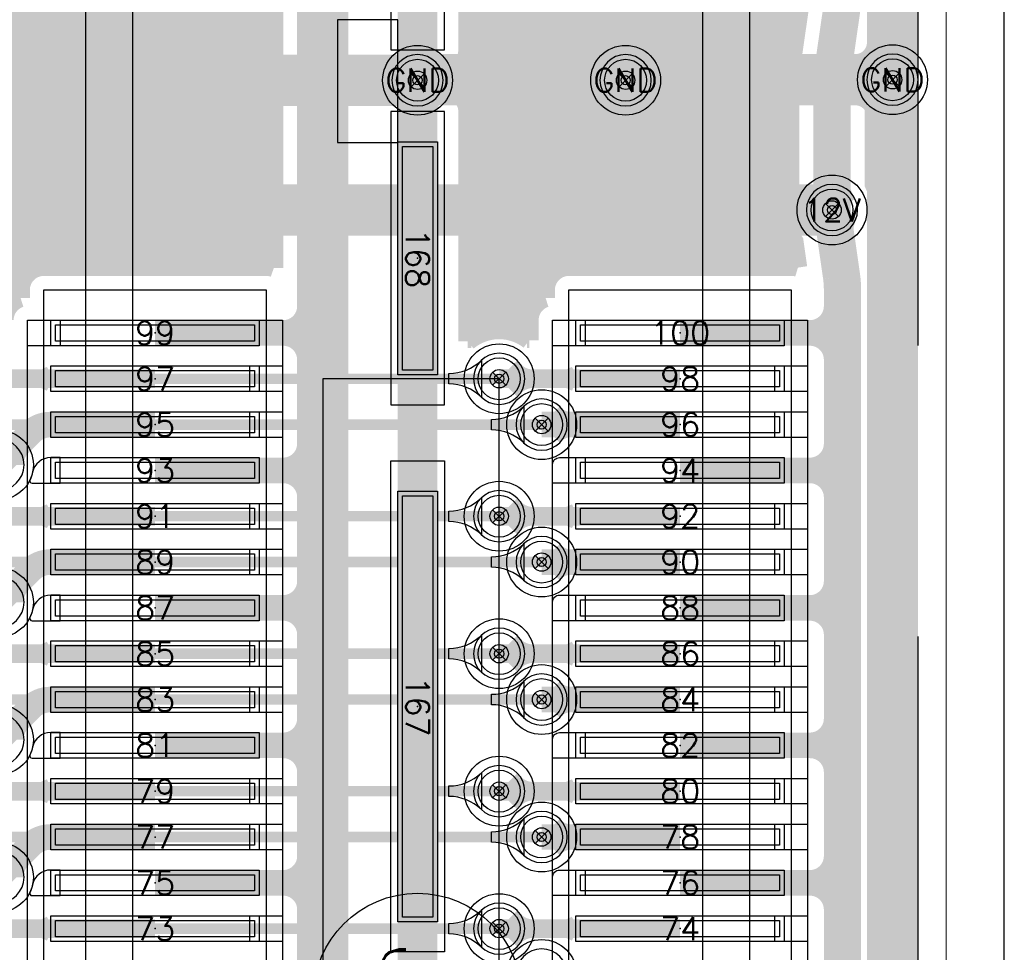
# Model space of a CAD drawing. Header units: inches. Extents: x -0.59 to 5.77, y -1.38 to 3.07.
# Tile 16 of 20: x 1.6 to 2.02, y 1.27 to 1.67. Entities that reach past the tile are written whole.
import ezdxf
from ezdxf.enums import TextEntityAlignment as Align

# ---------------------------------------------------------------- set-up
doc = ezdxf.new("R2010")
doc.units = ezdxf.units.IN
doc.header["$MEASUREMENT"] = 0
for name, pattern in [('DASHED2', [0.375, 0.25, -0.125]), ('FILLPOLY', [101, 100, 1]), ('FILLPOLYEX', [101, 100, 1]), ('FILLPOLYIN', [101, 100, 1])]:
    doc.linetypes.add(name, pattern=pattern)
for name, color, linetype in [('COM-FS', 7, 'Continuous'), ('DCP', 2, 'Continuous'), ('FAB', 5, 'Continuous'), ('GE-FS', 5, 'Continuous'), ('GP-FS', 5, 'Continuous'), ('guide_4mil', 7, 'Continuous'), ('HOL', 3, 'Continuous'), ('KO-FS', 7, 'Continuous'), ('LND-FS', 5, 'Continuous'), ('MSK-FS', 6, 'Continuous'), ('NET', 7, 'Continuous'), ('NUM-FS', 7, 'Continuous'), ('PAD-CM', 14, 'Continuous'), ('PCB', 6, 'Continuous'), ('POP-CM', 5, 'Continuous'), ('POP_OUTLINE', 7, 'Continuous'), ('PST-FS', 30, 'Continuous'), ('REF-FS', 7, 'Continuous'), ('scratch', 252, 'DASHED2'), ('STF-01-NS', 30, 'Continuous'), ('TEA-FS', 143, 'Continuous'), ('TEA-NS', 13, 'Continuous'), ('TIE-FS', 5, 'Continuous'), ('TRA-FS', 5, 'Continuous'), ('TRA-NS', 1, 'Continuous'), ('VIA', 7, 'Continuous')]:
    doc.layers.add(name, color=color, linetype=linetype)
doc.styles.get("Standard").update_dxf_attribs({"font": 'romans.shx'})

# ---------------------------------------------------------------- blocks, each defined once
blk = doc.blocks.new('LND-FS-4-D0895-D011')
at = {"layer": 'LND-FS', "linetype": 'Continuous'}
blk.add_lwpolyline([(-0.04475, -0.0055), (0.04475, -0.0055), (0.04475, 0.0055), (-0.04475, 0.0055)], close=True, dxfattribs=at)
blk.add_point((0, 0), dxfattribs=at)
at = {"layer": 'PST-FS', "linetype": 'Continuous'}
blk.add_lwpolyline([(-0.04275, -0.0035), (0.04275, -0.0035), (0.04275, 0.0035), (-0.04275, 0.0035)], close=True, dxfattribs=at)
blk = doc.blocks.new('LND-FS-4-D1-D017')
at = {"layer": 'LND-FS', "linetype": 'Continuous'}
blk.add_lwpolyline([(-0.05, -0.0085), (0.05, -0.0085), (0.05, 0.0085), (-0.05, 0.0085)], close=True, dxfattribs=at)
blk.add_point((0, 0), dxfattribs=at)
at = {"layer": 'PST-FS', "linetype": 'Continuous'}
blk.add_lwpolyline([(-0.048, -0.0065), (0.048, -0.0065), (0.048, 0.0065), (-0.048, 0.0065)], close=True, dxfattribs=at)
blk = doc.blocks.new('LND-FS-4-D185-D017')
at = {"layer": 'LND-FS', "linetype": 'Continuous'}
blk.add_lwpolyline([(-0.0925, -0.0085), (0.0925, -0.0085), (0.0925, 0.0085), (-0.0925, 0.0085)], close=True, dxfattribs=at)
blk.add_point((0, 0), dxfattribs=at)
at = {"layer": 'PST-FS', "linetype": 'Continuous'}
blk.add_lwpolyline([(-0.0905, -0.0065), (0.0905, -0.0065), (0.0905, 0.0065), (-0.0905, 0.0065)], close=True, dxfattribs=at)
blk = doc.blocks.new('PIN-FS-V')
at = {"layer": 'NUM-FS', "linetype": 'Continuous'}
blk.add_attdef('PIN', text='', height=0.03, dxfattribs=at).set_placement((0, 0), align=Align.MIDDLE)
blk = doc.blocks.new('ASP-122953-01-FS')
at = {"layer": 'COM-FS'}
blk.add_lwpolyline([(-1.20625, 0.1425), (1.20625, 0.1425), (1.20625, -0.1425), (-1.20625, -0.1425), (-1.20625, 0.1425)], dxfattribs=at)
blk.add_lwpolyline([(-1.18625, -0.1225), (1.18625, -0.1225), (1.18625, 0.0725), (1.13625, 0.1225), (-1.13625, 0.1225), (-1.18625, 0.0725)], close=True, dxfattribs=at)
at = {"layer": 'DCP'}
blk.add_circle((0, 0), 0.04473, dxfattribs=at)
at = {"layer": 'MSK-FS'}
for points in [[(-0.30393, 0.065), (-0.30393, 0.1605), (0.30393, 0.1605), (0.30393, 0.065)], [(-0.407, -0.0115), (-0.407, 0.0115), (-0.533, 0.0115), (-0.533, -0.0115)], [(-0.2545, -0.0115), (-0.2545, 0.0115), (-0.3805, 0.0115), (-0.3805, -0.0115)], [(-0.2305, -0.0115), (-0.2305, 0.0115), (-0.0195, 0.0115), (-0.0195, -0.0115)], [(-0.30393, -0.1605), (-0.30393, -0.065), (0.30393, -0.065), (0.30393, -0.1605)]]:
    blk.add_lwpolyline(points, close=True, dxfattribs=at)
at = {"layer": 'LND-FS', "xscale": -1}
for name, p, rotation in [('LND-FS-4-D0895-D011', (-0.28543, 0.11275), 90), ('LND-FS-4-D0895-D011', (-0.26575, 0.11275), 90), ('LND-FS-4-D0895-D011', (-0.24606, 0.11275), 90), ('LND-FS-4-D0895-D011', (-0.22638, 0.11275), 90), ('LND-FS-4-D0895-D011', (-0.20669, 0.11275), 90), ('LND-FS-4-D0895-D011', (-0.18701, 0.11275), 90), ('LND-FS-4-D0895-D011', (-0.16732, 0.11275), 90), ('LND-FS-4-D0895-D011', (-0.14764, 0.11275), 90), ('LND-FS-4-D0895-D011', (-0.12795, 0.11275), 90), ('LND-FS-4-D0895-D011', (-0.10827, 0.11275), 90), ('LND-FS-4-D0895-D011', (-0.08858, 0.11275), 90), ('LND-FS-4-D0895-D011', (-0.0689, 0.11275), 90), ('LND-FS-4-D0895-D011', (-0.04921, 0.11275), 90), ('LND-FS-4-D0895-D011', (-0.02953, 0.11275), 90), ('LND-FS-4-D1-D017', (-0.3175, 0), 180), ('LND-FS-4-D185-D017', (-0.125, 0), 180), ('LND-FS-4-D0895-D011', (-0.28543, -0.11275), 90), ('LND-FS-4-D0895-D011', (-0.26575, -0.11275), 90), ('LND-FS-4-D0895-D011', (-0.24606, -0.11275), 90), ('LND-FS-4-D0895-D011', (-0.22638, -0.11275), 90), ('LND-FS-4-D0895-D011', (-0.20669, -0.11275), 90), ('LND-FS-4-D0895-D011', (-0.18701, -0.11275), 90), ('LND-FS-4-D0895-D011', (-0.16732, -0.11275), 90), ('LND-FS-4-D0895-D011', (-0.14764, -0.11275), 90), ('LND-FS-4-D0895-D011', (-0.12795, -0.11275), 90), ('LND-FS-4-D0895-D011', (-0.10827, -0.11275), 90), ('LND-FS-4-D0895-D011', (-0.08858, -0.11275), 90), ('LND-FS-4-D0895-D011', (-0.0689, -0.11275), 90), ('LND-FS-4-D0895-D011', (-0.04921, -0.11275), 90), ('LND-FS-4-D0895-D011', (-0.02953, -0.11275), 90)]:
    blk.add_blockref(name, p, dxfattribs=dict(at, rotation=rotation))
at = {"layer": 'NUM-FS'}
ref = blk.add_blockref('PIN-FS-V', (-0.28543, 0.11275), dxfattribs=dict(at, xscale=-1, rotation=270))
ref.add_attrib('PIN', '100', dxfattribs={"height": 0.01, "rotation": 90}).set_placement((-0.28543, 0.11275), align=Align.MIDDLE)
ref = blk.add_blockref('PIN-FS-V', (-0.26575, 0.11275), dxfattribs=dict(at, xscale=-1, rotation=270))
ref.add_attrib('PIN', '98', dxfattribs={"height": 0.01, "rotation": 90}).set_placement((-0.26575, 0.11275), align=Align.MIDDLE)
ref = blk.add_blockref('PIN-FS-V', (-0.24606, 0.11275), dxfattribs=dict(at, xscale=-1, rotation=270))
ref.add_attrib('PIN', '96', dxfattribs={"height": 0.01, "rotation": 90}).set_placement((-0.24606, 0.11275), align=Align.MIDDLE)
ref = blk.add_blockref('PIN-FS-V', (-0.22638, 0.11275), dxfattribs=dict(at, xscale=-1, rotation=270))
ref.add_attrib('PIN', '94', dxfattribs={"height": 0.01, "rotation": 90}).set_placement((-0.22638, 0.11275), align=Align.MIDDLE)
ref = blk.add_blockref('PIN-FS-V', (-0.20669, 0.11275), dxfattribs=dict(at, xscale=-1, rotation=270))
ref.add_attrib('PIN', '92', dxfattribs={"height": 0.01, "rotation": 90}).set_placement((-0.20669, 0.11275), align=Align.MIDDLE)
ref = blk.add_blockref('PIN-FS-V', (-0.18701, 0.11275), dxfattribs=dict(at, xscale=-1, rotation=270))
ref.add_attrib('PIN', '90', dxfattribs={"height": 0.01, "rotation": 90}).set_placement((-0.18701, 0.11275), align=Align.MIDDLE)
ref = blk.add_blockref('PIN-FS-V', (-0.16732, 0.11275), dxfattribs=dict(at, xscale=-1, rotation=270))
ref.add_attrib('PIN', '88', dxfattribs={"height": 0.01, "rotation": 90}).set_placement((-0.16732, 0.11275), align=Align.MIDDLE)
ref = blk.add_blockref('PIN-FS-V', (-0.14764, 0.11275), dxfattribs=dict(at, xscale=-1, rotation=270))
ref.add_attrib('PIN', '86', dxfattribs={"height": 0.01, "rotation": 90}).set_placement((-0.14764, 0.11275), align=Align.MIDDLE)
ref = blk.add_blockref('PIN-FS-V', (-0.12795, 0.11275), dxfattribs=dict(at, xscale=-1, rotation=270))
ref.add_attrib('PIN', '84', dxfattribs={"height": 0.01, "rotation": 90}).set_placement((-0.12795, 0.11275), align=Align.MIDDLE)
ref = blk.add_blockref('PIN-FS-V', (-0.10827, 0.11275), dxfattribs=dict(at, xscale=-1, rotation=270))
ref.add_attrib('PIN', '82', dxfattribs={"height": 0.01, "rotation": 90}).set_placement((-0.10827, 0.11275), align=Align.MIDDLE)
ref = blk.add_blockref('PIN-FS-V', (-0.08858, 0.11275), dxfattribs=dict(at, xscale=-1, rotation=270))
ref.add_attrib('PIN', '80', dxfattribs={"height": 0.01, "rotation": 90}).set_placement((-0.08858, 0.11275), align=Align.MIDDLE)
ref = blk.add_blockref('PIN-FS-V', (-0.0689, 0.11275), dxfattribs=dict(at, xscale=-1, rotation=270))
ref.add_attrib('PIN', '78', dxfattribs={"height": 0.01, "rotation": 90}).set_placement((-0.0689, 0.11275), align=Align.MIDDLE)
ref = blk.add_blockref('PIN-FS-V', (-0.04921, 0.11275), dxfattribs=dict(at, xscale=-1, rotation=270))
ref.add_attrib('PIN', '76', dxfattribs={"height": 0.01, "rotation": 90}).set_placement((-0.04921, 0.11275), align=Align.MIDDLE)
ref = blk.add_blockref('PIN-FS-V', (-0.02953, 0.11275), dxfattribs=dict(at, xscale=-1, rotation=270))
ref.add_attrib('PIN', '74', dxfattribs={"height": 0.01, "rotation": 90}).set_placement((-0.02953, 0.11275), align=Align.MIDDLE)
ref = blk.add_blockref('PIN-FS-V', (-0.3175, 0), dxfattribs=dict(at, xscale=-1))
ref.add_attrib('PIN', '168', dxfattribs={"height": 0.01}).set_placement((-0.3175, 0), align=Align.MIDDLE)
ref = blk.add_blockref('PIN-FS-V', (-0.125, 0), dxfattribs=dict(at, xscale=-1))
ref.add_attrib('PIN', '167', dxfattribs={"height": 0.01}).set_placement((-0.125, 0), align=Align.MIDDLE)
ref = blk.add_blockref('PIN-FS-V', (-0.28543, -0.11275), dxfattribs=dict(at, xscale=-1, rotation=270))
ref.add_attrib('PIN', '99', dxfattribs={"height": 0.01, "rotation": 90}).set_placement((-0.28543, -0.11275), align=Align.MIDDLE)
ref = blk.add_blockref('PIN-FS-V', (-0.26575, -0.11275), dxfattribs=dict(at, xscale=-1, rotation=270))
ref.add_attrib('PIN', '97', dxfattribs={"height": 0.01, "rotation": 90}).set_placement((-0.26575, -0.11275), align=Align.MIDDLE)
ref = blk.add_blockref('PIN-FS-V', (-0.24606, -0.11275), dxfattribs=dict(at, xscale=-1, rotation=270))
ref.add_attrib('PIN', '95', dxfattribs={"height": 0.01, "rotation": 90}).set_placement((-0.24606, -0.11275), align=Align.MIDDLE)
ref = blk.add_blockref('PIN-FS-V', (-0.22638, -0.11275), dxfattribs=dict(at, xscale=-1, rotation=270))
ref.add_attrib('PIN', '93', dxfattribs={"height": 0.01, "rotation": 90}).set_placement((-0.22638, -0.11275), align=Align.MIDDLE)
ref = blk.add_blockref('PIN-FS-V', (-0.20669, -0.11275), dxfattribs=dict(at, xscale=-1, rotation=270))
ref.add_attrib('PIN', '91', dxfattribs={"height": 0.01, "rotation": 90}).set_placement((-0.20669, -0.11275), align=Align.MIDDLE)
ref = blk.add_blockref('PIN-FS-V', (-0.18701, -0.11275), dxfattribs=dict(at, xscale=-1, rotation=270))
ref.add_attrib('PIN', '89', dxfattribs={"height": 0.01, "rotation": 90}).set_placement((-0.18701, -0.11275), align=Align.MIDDLE)
ref = blk.add_blockref('PIN-FS-V', (-0.16732, -0.11275), dxfattribs=dict(at, xscale=-1, rotation=270))
ref.add_attrib('PIN', '87', dxfattribs={"height": 0.01, "rotation": 90}).set_placement((-0.16732, -0.11275), align=Align.MIDDLE)
ref = blk.add_blockref('PIN-FS-V', (-0.14764, -0.11275), dxfattribs=dict(at, xscale=-1, rotation=270))
ref.add_attrib('PIN', '85', dxfattribs={"height": 0.01, "rotation": 90}).set_placement((-0.14764, -0.11275), align=Align.MIDDLE)
ref = blk.add_blockref('PIN-FS-V', (-0.12795, -0.11275), dxfattribs=dict(at, xscale=-1, rotation=270))
ref.add_attrib('PIN', '83', dxfattribs={"height": 0.01, "rotation": 90}).set_placement((-0.12795, -0.11275), align=Align.MIDDLE)
ref = blk.add_blockref('PIN-FS-V', (-0.10827, -0.11275), dxfattribs=dict(at, xscale=-1, rotation=270))
ref.add_attrib('PIN', '81', dxfattribs={"height": 0.01, "rotation": 90}).set_placement((-0.10827, -0.11275), align=Align.MIDDLE)
ref = blk.add_blockref('PIN-FS-V', (-0.08858, -0.11275), dxfattribs=dict(at, xscale=-1, rotation=270))
ref.add_attrib('PIN', '79', dxfattribs={"height": 0.01, "rotation": 90}).set_placement((-0.08858, -0.11275), align=Align.MIDDLE)
ref = blk.add_blockref('PIN-FS-V', (-0.0689, -0.11275), dxfattribs=dict(at, xscale=-1, rotation=270))
ref.add_attrib('PIN', '77', dxfattribs={"height": 0.01, "rotation": 90}).set_placement((-0.0689, -0.11275), align=Align.MIDDLE)
ref = blk.add_blockref('PIN-FS-V', (-0.04921, -0.11275), dxfattribs=dict(at, xscale=-1, rotation=270))
ref.add_attrib('PIN', '75', dxfattribs={"height": 0.01, "rotation": 90}).set_placement((-0.04921, -0.11275), align=Align.MIDDLE)
ref = blk.add_blockref('PIN-FS-V', (-0.02953, -0.11275), dxfattribs=dict(at, xscale=-1, rotation=270))
ref.add_attrib('PIN', '73', dxfattribs={"height": 0.01, "rotation": 90}).set_placement((-0.02953, -0.11275), align=Align.MIDDLE)
at = {"layer": 'REF-FS'}
blk.add_attdef('REF', text='', height=0.03, dxfattribs=at).set_placement((0, 0), align=Align.MIDDLE)
blk = doc.blocks.new('PAD-CM-0-D022')
at = {"layer": 'PAD-CM', "linetype": 'Continuous'}
blk.add_lwpolyline([(-0.011, 0, 1), (0.011, 0, 1)], format="xyb", close=True, dxfattribs=at)
blk.add_point((0, 0), dxfattribs=at)
blk = doc.blocks.new('HOL-D0079')
at = {"layer": 'HOL', "linetype": 'Continuous'}
blk.add_circle((0, 0), 0.00395, dxfattribs=at)
blk = doc.blocks.new('VIA-D0079-D022')
at = {"layer": 'guide_4mil', "linetype": 'Continuous'}
blk.add_circle((0, 0), 0.015, dxfattribs=at)
at = {"layer": 'HOL', "linetype": 'Continuous'}
blk.add_blockref('HOL-D0079', (0, 0), dxfattribs=at)
at = {"layer": 'PAD-CM', "linetype": 'Continuous'}
blk.add_blockref('PAD-CM-0-D022', (0, 0), dxfattribs=at)
at = {"layer": 'NET', "linetype": 'Continuous'}
blk.add_attdef('NET', text='', height=0.02, dxfattribs=at).set_placement((0, 0), align=Align.MIDDLE)
blk = doc.blocks.new('TEA-FS-D007-90D-D008-D011')
at = {"layer": 'TEA-FS', "const_width": 0.008}
for points in [[(0.00495, 0.00495), (0.00668, 0.00322, 0.198912), (0.01446, 0)], [(0.00495, -0.00495), (0.00668, -0.00322, -0.198912), (0.01446, 0)]]:
    blk.add_lwpolyline(points, format="xyb", dxfattribs=at)
blk = doc.blocks.new('TEA-FS-D00165-50D-D008-D0056')
at = {"layer": 'TEA-FS', "const_width": 0.008}
for points in [[(0.0007, 0.0015), (0.00278, 0.00053, 0.109518), (0.00517, 0)], [(0.0007, -0.0015), (0.00278, -0.00053, -0.109518), (0.00517, 0)]]:
    blk.add_lwpolyline(points, format="xyb", dxfattribs=at)
blk = doc.blocks.new('TEA-FS-D0055-90D-D011-D011')
at = {"layer": 'TEA-FS', "const_width": 0.011}
for points in [[(0.00389, 0.00389), (0.00456, 0.00322, 0.198912), (0.01233, 0)], [(0.00389, -0.00389), (0.00456, -0.00322, -0.198912), (0.01233, 0)]]:
    blk.add_lwpolyline(points, format="xyb", dxfattribs=at)
blk = doc.blocks.new('EXT_10')
at = {"layer": 'TRA-FS'}
blk.add_lwpolyline([(0, 0.0055), (0.014, 0.0055), (0.014, -0.0055), (0, -0.0055)], close=True, dxfattribs=at)
blk = doc.blocks.new('EXT_9')
at = {"layer": 'TRA-FS'}
blk.add_lwpolyline([(0.004, -0.0055), (-0.01, -0.0055), (-0.01, 0.0025, -0.414214), (-0.007, 0.0055), (0.004, 0.0055)], format="xyb", close=True, dxfattribs=at)
blk = doc.blocks.new('EXT_SMALL2')
at = {"layer": 'TRA-FS'}
blk.add_lwpolyline([(0.004, 0.0055), (-0.00005, 0.0055, 0.352856), (-0.00786, -0.0008, -0.057755), (-0.00898, -0.00407, 0.551341), (-0.00808, -0.0055), (0.004, -0.0055)], format="xyb", close=True, dxfattribs=at)
blk = doc.blocks.new('TEA-FS-D003-50D-D016-D011')
at = {"layer": 'TEA-FS', "const_width": 0.016}
for points in [[(0.00127, 0.00272), (0.00489, 0.00103, 0.109518), (0.00954, 0)], [(0.00127, -0.00272), (0.00489, -0.00103, -0.109518), (0.00954, 0)]]:
    blk.add_lwpolyline(points, format="xyb", dxfattribs=at)
blk = doc.blocks.new('TBL-SYM12')
for p, q in [((-0.354, -0.354), (0.354, 0.354)), ((-0.354, 0.354), (0.354, -0.354))]:
    blk.add_line(p, q)
blk.add_circle((0, 0), 0.25)

msp = doc.modelspace()

# ---------------------------------------------------------------- linework, layer by layer
at = {"layer": 'GE-FS', "const_width": 0.008}
msp.add_lwpolyline([(1.97, 2.484, -0.414214), (1.984, 2.47), (1.984, 0.03, -0.414214), (1.97, 0.016), (0.03, 0.016, -0.414214), (0.016, 0.03), (0.016, 2.47, -0.414214), (0.03, 2.484)], format="xyb", close=True, dxfattribs=at)
for points in [[(1.93727, 1.67642), (1.9336, 1.65097, 0.035895), (1.933, 1.64267), (1.933, 1.59934), (1.93197, 1.59712, 0.259466), (1.93342, 1.57676), (1.93476, 1.57471), (1.93637, 1.56351, 0.072953), (1.9335, 1.56393), (1.838, 1.56393, 0.414214), (1.828, 1.55393), (1.828, 1.55047, 0.327538), (1.821, 1.54093), (1.821, 1.53228, 0.355381), (1.7945, 1.53179), (1.7945, 1.6305, 0.414214), (1.7845, 1.6405), (1.7745, 1.6405), (1.7745, 1.647), (1.7845, 1.647, 0.414214), (1.7945, 1.657), (1.7945, 1.75571, 0.143819)], [(1.57313, 1.74163, 0.895044), (1.61083, 1.72371, 0.041935), (1.6125, 1.72357), (1.708, 1.72357, 0.083619), (1.71128, 1.72412), (1.71128, 1.56338, 0.083619), (1.708, 1.56393), (1.6125, 1.56393, 0.414214), (1.6025, 1.55393), (1.6025, 1.55047, 0.327538), (1.5955, 1.54093)], [(1.9735, 0.88625), (1.9735, 1.55409, 0.035717), (1.97291, 1.56235), (1.97039, 1.57984), (1.9711, 1.58217, 0.184517), (1.97003, 1.59712), (1.969, 1.59934), (1.969, 1.64267, -0.035895), (1.96923, 1.64582), (1.9729, 1.67127, 0.035895), (1.9735, 1.67956)]]:
    msp.add_lwpolyline(points, format="xyb", dxfattribs=at)
at = {"layer": 'GP-FS', "const_width": 0.008}
for points in [[(0.016, 1.673), (1.71128, 1.673)], [(1.7945, 1.673), (1.93678, 1.673)], [(1.97313, 1.673), (1.984, 1.673)], [(0.016, 1.666), (1.71128, 1.666)], [(1.7945, 1.666), (1.93577, 1.666)], [(1.97214, 1.666), (1.984, 1.666)], [(0.016, 1.659), (1.71128, 1.659)], [(1.7945, 1.659), (1.93476, 1.659)], [(1.97113, 1.659), (1.984, 1.659)], [(0.016, 1.652), (1.71128, 1.652)], [(1.79316, 1.652), (1.93375, 1.652)], [(1.97012, 1.652), (1.984, 1.652)], [(0.016, 1.645), (1.71128, 1.645)], [(1.7745, 1.645), (1.93305, 1.645)], [(1.96912, 1.645), (1.984, 1.645)], [(0.016, 1.638), (1.71128, 1.638)], [(1.79111, 1.638), (1.933, 1.638)], [(1.969, 1.638), (1.984, 1.638)], [(0.016, 1.631), (1.71128, 1.631)], [(1.79449, 1.631), (1.933, 1.631)], [(1.969, 1.631), (1.984, 1.631)], [(0.016, 1.624), (1.71128, 1.624)], [(1.7945, 1.624), (1.933, 1.624)], [(1.969, 1.624), (1.984, 1.624)], [(0.016, 1.617), (1.71128, 1.617)], [(1.7945, 1.617), (1.933, 1.617)], [(1.969, 1.617), (1.984, 1.617)], [(0.016, 1.61), (1.71128, 1.61)], [(1.7945, 1.61), (1.933, 1.61)], [(1.969, 1.61), (1.984, 1.61)], [(0.016, 1.603), (1.71128, 1.603)], [(1.7945, 1.603), (1.933, 1.603)], [(1.969, 1.603), (1.984, 1.603)], [(0.016, 1.596), (1.71128, 1.596)], [(1.7945, 1.596), (1.93148, 1.596)], [(1.97052, 1.596), (1.984, 1.596)], [(0.016, 1.589), (1.71128, 1.589)], [(1.7945, 1.589), (1.93001, 1.589)], [(1.97199, 1.589), (1.984, 1.589)], [(0.016, 1.582), (1.71128, 1.582)], [(1.7945, 1.582), (1.93095, 1.582)], [(1.97105, 1.582), (1.984, 1.582)], [(0.016, 1.575), (1.71128, 1.575)], [(1.7945, 1.575), (1.93457, 1.575)], [(1.97109, 1.575), (1.984, 1.575)], [(0.016, 1.568), (1.71128, 1.568)], [(1.7945, 1.568), (1.93573, 1.568)], [(1.9721, 1.568), (1.984, 1.568)], [(0.016, 1.561), (1.60543, 1.561)], [(1.7945, 1.561), (1.83093, 1.561)], [(1.97309, 1.561), (1.984, 1.561)], [(0.016, 1.554), (1.6025, 1.554)], [(1.7945, 1.554), (1.828, 1.554)], [(1.9735, 1.554), (1.984, 1.554)], [(1.7945, 1.547), (1.82305, 1.547)], [(1.9735, 1.547), (1.984, 1.547)], [(1.7945, 1.54), (1.821, 1.54)], [(1.9735, 1.54), (1.984, 1.54)], [(1.7945, 1.533), (1.79608, 1.533)], [(1.82003, 1.533), (1.821, 1.533)], [(1.9735, 1.533), (1.984, 1.533)], [(1.9735, 1.526), (1.984, 1.526)], [(1.9735, 1.519), (1.984, 1.519)], [(1.9735, 1.512), (1.984, 1.512)], [(1.9735, 1.505), (1.984, 1.505)], [(1.9735, 1.498), (1.984, 1.498)], [(1.9735, 1.491), (1.984, 1.491)], [(1.9735, 1.484), (1.984, 1.484)], [(1.9735, 1.477), (1.984, 1.477)], [(1.9735, 1.47), (1.984, 1.47)], [(1.9735, 1.463), (1.984, 1.463)], [(1.9735, 1.456), (1.984, 1.456)], [(1.9735, 1.449), (1.984, 1.449)], [(1.9735, 1.442), (1.984, 1.442)], [(1.9735, 1.435), (1.984, 1.435)], [(1.9735, 1.428), (1.984, 1.428)], [(1.9735, 1.421), (1.984, 1.421)], [(1.9735, 1.414), (1.984, 1.414)], [(1.9735, 1.407), (1.984, 1.407)], [(1.9735, 1.4), (1.984, 1.4)], [(1.9735, 1.393), (1.984, 1.393)], [(1.9735, 1.386), (1.984, 1.386)], [(1.9735, 1.379), (1.984, 1.379)], [(1.9735, 1.372), (1.984, 1.372)], [(1.9735, 1.365), (1.984, 1.365)], [(1.9735, 1.358), (1.984, 1.358)], [(1.9735, 1.351), (1.984, 1.351)], [(1.9735, 1.344), (1.984, 1.344)], [(1.9735, 1.337), (1.984, 1.337)], [(1.9735, 1.33), (1.984, 1.33)], [(1.9735, 1.323), (1.984, 1.323)], [(1.9735, 1.316), (1.984, 1.316)], [(1.9735, 1.309), (1.984, 1.309)], [(1.9735, 1.302), (1.984, 1.302)], [(1.9735, 1.295), (1.984, 1.295)], [(1.9735, 1.288), (1.984, 1.288)], [(1.9735, 1.281), (1.984, 1.281)], [(1.9735, 1.274), (1.984, 1.274)], [(1.9735, 1.267), (1.984, 1.267)]]:
    msp.add_lwpolyline(points, dxfattribs=at)
at = {"layer": 'KO-FS'}
for points in [[(1.7645, 1.67), (1.73868, 1.67), (1.73868, 1.61721), (1.7645, 1.61721)], [(1.6055, 1.54093), (1.715, 1.54093), (1.715, 0.95907), (1.6055, 0.95907)], [(1.831, 1.54093), (1.9405, 1.54093), (1.9405, 0.95907), (1.831, 0.95907)], [(1.73228, 0.99914), (1.80805, 0.99914), (1.80805, 1.51575), (1.73228, 1.51575)]]:
    msp.add_lwpolyline(points, close=True, dxfattribs=at)
at = {"layer": 'PCB', "const_width": 0.0005}
msp.add_lwpolyline([(2, 0.03), (2, 2.47, 0.414214), (1.97, 2.5), (0.03, 2.5, 0.414214), (0, 2.47), (0, 0.03, 0.414214), (0.03, 0), (1.97, 0, 0.414214)], format="xyb", close=True, dxfattribs=at)
at = {"layer": 'POP-CM', "linetype": 'FILLPOLYIN'}
for centre in [(1.773, 1.64398), (1.86235, 1.64398), (1.977, 1.64421), (1.951, 1.58825), (1.80805, 1.51575), (1.8263, 1.49606), (1.80805, 1.45669), (1.8263, 1.43701), (1.80805, 1.39764), (1.8263, 1.37795), (1.80805, 1.33858), (1.8263, 1.3189), (1.80805, 1.27953)]:
    msp.add_circle(centre, 0.009, dxfattribs=at)
at = {"layer": 'POP_OUTLINE', "linetype": 'FILLPOLYEX'}
msp.add_lwpolyline([(2.025, 0.03), (2.025, 2.47, 0.414214), (1.97, 2.525), (0.03, 2.525, 0.414214), (-0.025, 2.47), (-0.025, 0.03, 0.414214), (0.03, -0.025), (1.97, -0.025, 0.414214)], format="xyb", close=True, dxfattribs=at)
at = {"layer": 'scratch'}
msp.add_lwpolyline([(1.988, 0.03), (1.988, 2.47, 0.414214), (1.97, 2.488), (0.03, 2.488, 0.414214), (0.012, 2.47), (0.012, 0.03, 0.414214), (0.03, 0.012), (1.97, 0.012, 0.414214)], format="xyb", close=True, dxfattribs=at)
at = {"layer": 'STF-01-NS', "const_width": 0.0005}
msp.add_lwpolyline([(1.543, 2.8), (2, 2.8), (2, -0.3), (1.543, -0.3)], close=True, dxfattribs=at)
at = {"layer": 'TEA-FS', "const_width": 0.006}
for points in [[(1.71528, 1.53793, 0.414214), (1.72428, 1.54693, 0.414214)], [(1.9415, 1.53793, 0.414214), (1.9505, 1.54693, 0.414214)], [(1.71528, 1.53293, -0.414214), (1.72428, 1.52393, -0.414214)], [(1.9415, 1.53293, -0.414214), (1.9505, 1.52393, -0.414214)], [(1.71528, 1.47888, 0.414214), (1.72428, 1.48788, 0.414214)], [(1.9415, 1.47888, 0.414214), (1.9505, 1.48788, 0.414214)], [(1.71528, 1.47388, -0.414214), (1.72428, 1.46488, -0.414214)], [(1.9415, 1.47388, -0.414214), (1.9505, 1.46488, -0.414214)], [(1.71528, 1.41982, 0.414214), (1.72428, 1.42882, 0.414214)], [(1.9415, 1.41982, 0.414214), (1.9505, 1.42882, 0.414214)], [(1.71528, 1.41482, -0.414214), (1.72428, 1.40582, -0.414214)], [(1.9415, 1.41482, -0.414214), (1.9505, 1.40582, -0.414214)], [(1.71528, 1.36077, 0.414214), (1.72428, 1.36977, 0.414214)], [(1.9415, 1.36077, 0.414214), (1.9505, 1.36977, 0.414214)], [(1.71528, 1.35577, -0.414214), (1.72428, 1.34677, -0.414214)], [(1.9415, 1.35577, -0.414214), (1.9505, 1.34677, -0.414214)], [(1.71528, 1.30171, 0.414214), (1.72428, 1.31071, 0.414214)], [(1.9415, 1.30171, 0.414214), (1.9505, 1.31071, 0.414214)], [(1.71528, 1.29671, -0.414214), (1.72428, 1.28771, -0.414214)], [(1.9415, 1.29671, -0.414214), (1.9505, 1.28771, -0.414214)]]:
    msp.add_lwpolyline(points, format="xyb", dxfattribs=at)
at = {"layer": 'TEA-NS', "const_width": 0.006}
for points in [[(1.961, 1.65221, 0.414214), (1.969, 1.66021)], [(1.961, 1.63621, -0.414214), (1.969, 1.62821)]]:
    msp.add_lwpolyline(points, format="xyb", dxfattribs=at)
at = {"layer": 'TEA-NS', "linetype": 'FILLPOLY'}
for points in [[(1.78647, 1.518, 0.194976), (1.80039, 1.52364), (1.80039, 1.50785, 0.194976), (1.78647, 1.5135)], [(1.80471, 1.49831, 0.194976), (1.81864, 1.50396), (1.81864, 1.48817, 0.194976), (1.80471, 1.49381)], [(1.78647, 1.45894, 0.194976), (1.80039, 1.46459), (1.80039, 1.4488, 0.194976), (1.78647, 1.45444)], [(1.80471, 1.43926, 0.194976), (1.81864, 1.4449), (1.81864, 1.42911, 0.194976), (1.80471, 1.43476)], [(1.78647, 1.39989, 0.194976), (1.80039, 1.40553), (1.80039, 1.38974, 0.194976), (1.78647, 1.39539)], [(1.80471, 1.3802, 0.194976), (1.81864, 1.38585), (1.81864, 1.37006, 0.194976), (1.80471, 1.3757)], [(1.78647, 1.34083, 0.194976), (1.80039, 1.34648), (1.80039, 1.33069, 0.194976), (1.78647, 1.33633)], [(1.80471, 1.32115, 0.194976), (1.81864, 1.32679), (1.81864, 1.311, 0.194976), (1.80471, 1.31665)], [(1.78647, 1.28178, 0.194976), (1.80039, 1.28742), (1.80039, 1.27163, 0.194976), (1.78647, 1.27728)]]:
    msp.add_lwpolyline(points, format="xyb", close=True, dxfattribs=at)
at = {"layer": 'TIE-FS', "const_width": 0.017}
msp.add_lwpolyline([(1.773, 2.43207), (1.773, 0.05381)], dxfattribs=at)
at = {"layer": 'TIE-FS', "const_width": 0.006}
for points in [[(1.77849, 1.6568, 1), (1.79351, 1.6568)], [(1.77849, 1.6307, -1), (1.79351, 1.6307)]]:
    msp.add_lwpolyline(points, format="xyb", dxfattribs=at)
at = {"layer": 'TRA-FS'}
for points, const_width in [([(1.73228, 2.35885), (1.73228, 0.91152)], 0.022), ([(1.66025, 1.53543), (1.73228, 1.53543)], 0.011), ([(1.88575, 1.53543), (1.956, 1.53543)], 0.011), ([(1.80805, 1.51575), (1.88575, 1.51575)], 0.008), ([(1.8263, 1.49606), (1.88575, 1.49606)], 0.011), ([(1.66025, 1.47638), (1.73228, 1.47638)], 0.011), ([(1.88575, 1.47638), (1.956, 1.47638)], 0.011), ([(1.80805, 1.45669), (1.88575, 1.45669)], 0.008), ([(1.8263, 1.43701), (1.88575, 1.43701)], 0.011), ([(1.66025, 1.41732), (1.73228, 1.41732)], 0.011), ([(1.88575, 1.41732), (1.956, 1.41732)], 0.011), ([(1.80805, 1.39764), (1.88575, 1.39764)], 0.008), ([(1.8263, 1.37795), (1.88575, 1.37795)], 0.011), ([(1.66025, 1.35827), (1.73228, 1.35827)], 0.011), ([(1.88575, 1.35827), (1.956, 1.35827)], 0.011), ([(1.80805, 1.33858), (1.88575, 1.33858)], 0.008), ([(1.8263, 1.3189), (1.88575, 1.3189)], 0.011), ([(1.66025, 1.29921), (1.73228, 1.29921)], 0.011), ([(1.88575, 1.29921), (1.956, 1.29921)], 0.011), ([(1.80805, 1.27953), (1.88575, 1.27953)], 0.008)]:
    msp.add_lwpolyline(points, dxfattribs=dict(at, const_width=const_width))
for points, const_width in [([(1.951, 1.58825), (1.951, 1.59779), (1.951, 1.64267, -0.035895), (1.95141, 1.6484), (1.95509, 1.67384, 0.035895), (1.9555, 1.67956), (1.9555, 2.32991, 0.04382), (1.95489, 2.33688), (1.95266, 2.34946), (1.951, 2.35885)], 0.016), ([(1.951, 0.80098), (1.951, 0.81052), (1.951, 0.85591, -0.049673), (1.95179, 0.8638), (1.95471, 0.87836, 0.049673), (1.9555, 0.88625), (1.9555, 1.55409, 0.035717), (1.95509, 1.55979), (1.95236, 1.57881), (1.951, 1.58825)], 0.016), ([(1.66025, 1.51575), (1.65508, 1.51575), (1.59251, 1.51575, 0.119528), (1.58151, 1.51308), (1.5675, 1.50586)], 0.008), ([(1.66025, 1.45669), (1.65508, 1.45669), (1.59251, 1.45669, 0.119528), (1.58151, 1.45403), (1.5675, 1.44681)], 0.008), ([(1.66025, 1.39764), (1.65508, 1.39764), (1.59251, 1.39764, 0.119528), (1.58151, 1.39497), (1.5675, 1.38775)], 0.008), ([(1.66025, 1.33858), (1.65508, 1.33858), (1.59251, 1.33858, 0.119528), (1.58151, 1.33592), (1.5675, 1.3287)], 0.008), ([(1.66025, 1.27953), (1.65508, 1.27953), (1.59251, 1.27953, 0.119528), (1.58151, 1.27686), (1.5675, 1.26964)], 0.008)]:
    msp.add_lwpolyline(points, format="xyb", dxfattribs=dict(at, const_width=const_width))
at = {"layer": 'TRA-FS', "linetype": 'Continuous', "const_width": 0.011}
for points in [[(1.66025, 1.49606), (1.61525, 1.49606, 0.198888), (1.60676, 1.49254), (1.59298, 1.47876)], [(1.66025, 1.43701), (1.61525, 1.437, 0.198888), (1.60676, 1.43349), (1.59298, 1.41971)], [(1.66025, 1.37795), (1.61525, 1.37795, 0.198888), (1.60676, 1.37443), (1.59298, 1.36065)], [(1.66025, 1.3189), (1.61525, 1.31889, 0.198888), (1.60676, 1.31538), (1.59298, 1.3016)]]:
    msp.add_lwpolyline(points, format="xyb", dxfattribs=at)
at = {"layer": 'TRA-NS', "ltscale": 0.5, "const_width": 0.022}
msp.add_lwpolyline([(0.023, 2.459), (0.023, 0.041, 0.414214), (0.041, 0.023), (1.959, 0.023, 0.414214), (1.977, 0.041), (1.977, 2.459, 0.414214), (1.959, 2.477), (0.041, 2.477, 0.414214)], format="xyb", close=True, dxfattribs=at)
at = {"layer": 'TRA-NS', "const_width": 0.022}
for points in [[(0.31583, 1.64398), (1.773, 1.64398)], [(1.773, 1.64421), (1.977, 1.64421)], [(0.28378, 1.58825), (1.951, 1.58825)]]:
    msp.add_lwpolyline(points, dxfattribs=at)
at = {"layer": 'TRA-NS', "const_width": 0.0045}
for points in [[(1.80805, 1.51575), (1.58979, 1.51575, -0.198912), (1.58131, 1.51926), (1.57929, 1.52128, 0.198912), (1.57081, 1.5248), (0.42544, 1.5248, 0.198912), (0.41696, 1.52128), (0.41501, 1.51933, -0.198912), (0.40652, 1.51581), (0.3535, 1.51581)], [(0.3535, 1.49613), (0.40698, 1.49613, -0.198912), (0.41547, 1.49262), (0.41696, 1.49113, 0.198912), (0.42544, 1.48761), (0.43192, 1.48761, 0.131652), (0.43792, 1.48922), (0.44279, 1.49203, -0.131652), (0.44879, 1.49364), (1.54871, 1.49364, -0.143557), (1.55518, 1.49174), (1.55866, 1.48951, 0.143557), (1.56514, 1.48761), (1.57081, 1.48761, 0.198912), (1.57929, 1.49113), (1.58071, 1.49255, -0.198912), (1.5892, 1.49606), (1.8263, 1.49606)], [(1.80805, 1.45669), (1.58979, 1.45669, -0.198912), (1.58131, 1.46021), (1.57929, 1.46223, 0.198912), (1.57081, 1.46574), (0.42544, 1.46574, 0.198912), (0.41696, 1.46223), (0.41501, 1.46027, -0.198912), (0.40652, 1.45676), (0.3535, 1.45676)], [(0.3535, 1.43708), (0.40698, 1.43708, -0.198912), (0.41547, 1.43356), (0.41696, 1.43207, 0.198912), (0.42544, 1.42856), (0.43192, 1.42856, 0.131652), (0.43792, 1.43016), (0.44279, 1.43297, -0.131652), (0.44879, 1.43458), (1.54871, 1.43458, -0.143557), (1.55518, 1.43268), (1.55866, 1.43045, 0.143557), (1.56514, 1.42856), (1.57081, 1.42856, 0.198912), (1.57929, 1.43207), (1.58071, 1.43349, -0.198912), (1.5892, 1.43701), (1.8263, 1.43701)], [(1.80805, 1.39764), (1.58979, 1.39764, -0.198912), (1.58131, 1.40115), (1.57929, 1.40317, 0.198912), (1.57081, 1.40669), (0.42544, 1.40669, 0.198912), (0.41696, 1.40317), (0.41501, 1.40122, -0.198912), (0.40652, 1.3977), (0.3535, 1.3977)], [(0.3535, 1.37802), (0.40698, 1.37802, -0.198912), (0.41547, 1.37451), (0.41696, 1.37302, 0.198912), (0.42544, 1.3695), (0.43192, 1.3695, 0.131652), (0.43792, 1.37111), (0.44279, 1.37392, -0.131652), (0.44879, 1.37553), (1.54871, 1.37553, -0.143557), (1.55518, 1.37363), (1.55866, 1.3714, 0.143557), (1.56514, 1.3695), (1.57081, 1.3695, 0.198912), (1.57929, 1.37302), (1.58071, 1.37444, -0.198912), (1.5892, 1.37795), (1.8263, 1.37795)], [(1.80805, 1.33858), (1.58979, 1.33858, -0.198912), (1.58131, 1.3421), (1.57929, 1.34412, 0.198912), (1.57081, 1.34763), (0.42544, 1.34763, 0.198912), (0.41696, 1.34412), (0.41501, 1.34216, -0.198912), (0.40652, 1.33865), (0.3535, 1.33865)], [(0.3535, 1.31897), (0.40698, 1.31897, -0.198912), (0.41547, 1.31545), (0.41696, 1.31396, 0.198912), (0.42544, 1.31045), (0.43192, 1.31045, 0.131652), (0.43792, 1.31205), (0.44279, 1.31486, -0.131652), (0.44879, 1.31647), (1.54871, 1.31647, -0.143557), (1.55518, 1.31457), (1.55866, 1.31234, 0.143557), (1.56514, 1.31045), (1.57081, 1.31045, 0.198912), (1.57929, 1.31396), (1.58071, 1.31538, -0.198912), (1.5892, 1.3189), (1.8263, 1.3189)], [(1.80805, 1.27953), (1.58979, 1.27953, -0.198912), (1.58131, 1.28304), (1.57929, 1.28506, 0.198912), (1.57081, 1.28858), (0.42544, 1.28858, 0.198912), (0.41696, 1.28506), (0.41501, 1.28311, -0.198912), (0.40652, 1.2796), (0.3535, 1.2796)]]:
    msp.add_lwpolyline(points, format="xyb", dxfattribs=at)

# ---------------------------------------------------------------- block references
at = {"layer": 'COM-FS', "rotation": 270}
msp.add_blockref('ASP-122953-01-FS', (1.773, 1.25), dxfattribs=at).add_auto_attribs({'REF': 'J2'})
at = {"layer": 'FAB', "xscale": 0.0079, "yscale": 0.0079, "zscale": 0.0079}
for p in [(1.773, 1.64398), (1.86235, 1.64398), (1.977, 1.64421), (1.951, 1.58825), (1.80805, 1.51575), (1.8263, 1.49606), (1.80805, 1.45669), (1.8263, 1.43701), (1.80805, 1.39764), (1.8263, 1.37795), (1.80805, 1.33858), (1.8263, 1.3189), (1.80805, 1.27953)]:
    msp.add_blockref('TBL-SYM12', p, dxfattribs=at)
at = {"layer": 'TEA-FS'}
for name, p, rotation in [('TEA-FS-D003-50D-D016-D011', (1.951, 1.58825), 90), ('TEA-FS-D003-50D-D016-D011', (1.951, 1.58825), 278.1822416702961), ('TEA-FS-D00165-50D-D008-D0056', (1.6162, 1.51575), 180.0000000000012), ('TEA-FS-D00165-50D-D008-D0056', (1.8417, 1.51575), 180), ('TEA-FS-D0055-90D-D011-D011', (1.59303, 1.47876), 44.99999999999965), ('TEA-FS-D00165-50D-D008-D0056', (1.6162, 1.45669), 180.0000000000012), ('TEA-FS-D00165-50D-D008-D0056', (1.8417, 1.45669), 180), ('TEA-FS-D0055-90D-D011-D011', (1.59303, 1.41971), 44.99999999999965), ('TEA-FS-D00165-50D-D008-D0056', (1.6162, 1.39764), 180.0000000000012), ('TEA-FS-D00165-50D-D008-D0056', (1.8417, 1.39764), 180), ('TEA-FS-D0055-90D-D011-D011', (1.59303, 1.36065), 44.99999999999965), ('TEA-FS-D00165-50D-D008-D0056', (1.6162, 1.33858), 180.0000000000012), ('TEA-FS-D00165-50D-D008-D0056', (1.8417, 1.33858), 180), ('TEA-FS-D0055-90D-D011-D011', (1.59303, 1.3016), 44.99999999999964), ('TEA-FS-D00165-50D-D008-D0056', (1.6162, 1.27953), 180.0000000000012), ('TEA-FS-D00165-50D-D008-D0056', (1.8417, 1.27953), 180)]:
    msp.add_blockref(name, p, dxfattribs=dict(at, rotation=rotation))
for name, p in [('TEA-FS-D007-90D-D008-D011', (1.80805, 1.51575)), ('TEA-FS-D0055-90D-D011-D011', (1.8263, 1.49606)), ('TEA-FS-D007-90D-D008-D011', (1.80805, 1.45669)), ('TEA-FS-D0055-90D-D011-D011', (1.8263, 1.43701)), ('TEA-FS-D007-90D-D008-D011', (1.80805, 1.39764)), ('TEA-FS-D0055-90D-D011-D011', (1.8263, 1.37795)), ('TEA-FS-D007-90D-D008-D011', (1.80805, 1.33858)), ('TEA-FS-D0055-90D-D011-D011', (1.8263, 1.3189)), ('TEA-FS-D007-90D-D008-D011', (1.80805, 1.27953))]:
    msp.add_blockref(name, p, dxfattribs=at)
at = {"layer": 'TRA-FS', "rotation": 180}
for p in [(1.6195, 1.53543), (1.845, 1.53543)]:
    msp.add_blockref('EXT_10', p, dxfattribs=at)
at = {"layer": 'TRA-FS'}
for name, p in [('EXT_10', (1.701, 1.51575)), ('EXT_10', (1.9265, 1.51575)), ('EXT_10', (1.701, 1.49606)), ('EXT_10', (1.9265, 1.49606)), ('EXT_SMALL2', (1.6155, 1.47638)), ('EXT_9', (1.841, 1.47638)), ('EXT_10', (1.701, 1.45669)), ('EXT_10', (1.9265, 1.45669)), ('EXT_10', (1.701, 1.43701)), ('EXT_10', (1.9265, 1.43701)), ('EXT_SMALL2', (1.6155, 1.41732)), ('EXT_9', (1.841, 1.41732)), ('EXT_10', (1.701, 1.39764)), ('EXT_10', (1.9265, 1.39764)), ('EXT_10', (1.701, 1.37795)), ('EXT_10', (1.9265, 1.37795)), ('EXT_SMALL2', (1.6155, 1.35827)), ('EXT_9', (1.841, 1.35827)), ('EXT_10', (1.701, 1.33858)), ('EXT_10', (1.9265, 1.33858)), ('EXT_10', (1.701, 1.3189)), ('EXT_10', (1.9265, 1.3189)), ('EXT_SMALL2', (1.6155, 1.29921)), ('EXT_9', (1.841, 1.29921)), ('EXT_10', (1.701, 1.27953)), ('EXT_10', (1.9265, 1.27953))]:
    msp.add_blockref(name, p, dxfattribs=at)
at = {"layer": 'VIA', "linetype": 'Continuous'}
ref = msp.add_blockref('VIA-D0079-D022', (1.773, 1.64398), dxfattribs=at)
ref.add_attrib('NET', 'GND', dxfattribs={"layer": 'NET', "linetype": 'Continuous', "height": 0.01}).set_placement((1.773, 1.64398), align=Align.MIDDLE)
ref = msp.add_blockref('VIA-D0079-D022', (1.86235, 1.64398), dxfattribs=at)
ref.add_attrib('NET', 'GND', dxfattribs={"layer": 'NET', "linetype": 'Continuous', "height": 0.01}).set_placement((1.86235, 1.64398), align=Align.MIDDLE)
ref = msp.add_blockref('VIA-D0079-D022', (1.977, 1.64421), dxfattribs=at)
ref.add_attrib('NET', 'GND', dxfattribs={"layer": 'NET', "linetype": 'Continuous', "height": 0.01}).set_placement((1.977, 1.64421), align=Align.MIDDLE)
ref = msp.add_blockref('VIA-D0079-D022', (1.951, 1.58825), dxfattribs=at)
ref.add_attrib('NET', '12V', dxfattribs={"layer": 'NET', "linetype": 'Continuous', "height": 0.01}).set_placement((1.951, 1.58825), align=Align.MIDDLE)
at = {"layer": 'VIA', "linetype": 'Continuous', "rotation": 180}
for p in [(1.80805, 1.51575), (1.8263, 1.49606), (1.59298, 1.47876), (1.80805, 1.45669), (1.8263, 1.43701), (1.59298, 1.41971), (1.80805, 1.39764), (1.8263, 1.37795), (1.59298, 1.36065), (1.80805, 1.33858), (1.8263, 1.3189), (1.59298, 1.3016), (1.80805, 1.27953), (1.8263, 1.25984)]:
    msp.add_blockref('VIA-D0079-D022', p, dxfattribs=at)

doc.saveas('drawing.dxf')
